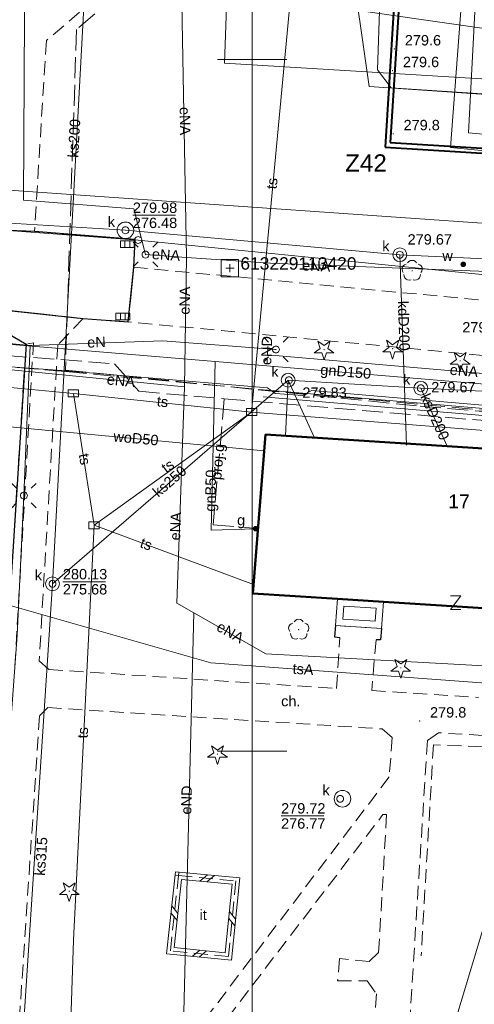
# Model space of a CAD drawing. Extents: x 0 to 6569664, y 0 to 5584502.
# Tile 24 of 64: x 6568383 to 6568416, y 5584032 to 5584103. Entities that reach past the tile are written whole.
import ezdxf
from ezdxf.enums import TextEntityAlignment as Align

# ---------------------------------------------------------------- set-up
doc = ezdxf.new("R2010")
doc.units = 0
doc.header["$PDSIZE"] = 0.75
for name, pattern in [('GAK', [3.5, 2, -0.7, 0.1, -0.7]), ('PRZER2-1', [1.5, 1, -0.5]), ('PRZER3-1', [2, 1.5, -0.5])]:
    doc.linetypes.add(name, pattern=pattern)
doc.layers.get('0').update_dxf_attribs({"linetype": 'CONTINUOUS'})
doc.layers.get('Defpoints').update_dxf_attribs({"linetype": 'CONTINUOUS'})
for name, color, linetype, lineweight in [('alarm', 51, 'CONTINUOUS', 50), ('EGBT', 7, 'CONTINUOUS', 18), ('EGBU', 7, 'CONTINUOUS', 50), ('EGDE', 7, 'CONTINUOUS', 18), ('EGPG', 7, 'CONTINUOUS', 18), ('GEPADR_O', 7, 'CONTINUOUS', 18), ('GEPPHC', 7, 'CONTINUOUS', 18), ('GUPPRZ_O', 7, 'CONTINUOUS', 18), ('OSSP', 7, 'CONTINUOUS', 18), ('OSSP_O', 7, 'CONTINUOUS', 18), ('OTDN', 7, 'CONTINUOUS', 18), ('OTKC', 7, 'CONTINUOUS', 18), ('OTKC_O', 7, 'CONTINUOUS', 18), ('OTKJ', 7, 'CONTINUOUS', 18), ('OTKK', 7, 'CONTINUOUS', 25), ('OTRN', 7, 'CONTINUOUS', 13), ('OTRN_O', 7, 'CONTINUOUS', 13), ('OTWM', 7, 'CONTINUOUS', 18), ('OTZI', 7, 'CONTINUOUS', 18), ('OTZI_O', 7, 'CONTINUOUS', 18), ('ramka sekcji', 7, 'CONTINUOUS', 18), ('siec', 7, 'GAK', 70), ('SUEO', 7, 'CONTINUOUS', 18), ('SUPK', 7, 'CONTINUOUS', 18), ('SUPW', 7, 'CONTINUOUS', 18), ('SUPW_O', 7, 'CONTINUOUS', 18)]:
    doc.layers.add(name, color=color, linetype=linetype, lineweight=lineweight)
for name, color, linetype, lineweight, true_color in [('OTZG', 7, 'CONTINUOUS', 18, 0x008000), ('OTZL', 7, 'CONTINUOUS', 18, 0x008000), ('SUCP', 7, 'CONTINUOUS', 18, 0xd200d2), ('SUEP', 1, 'CONTINUOUS', 18, 0xff0000), ('SUEP_O', 1, 'CONTINUOUS', 18, 0xff0000), ('SUGP', 7, 'CONTINUOUS', 18, 0xbfbf00), ('SUGP_O', 7, 'CONTINUOUS', 18, 0xbfbf00), ('SUGW', 7, 'CONTINUOUS', 18, 0xbfbf00), ('SUGW_O', 7, 'CONTINUOUS', 18, 0xbfbf00), ('SUKK', 7, 'CONTINUOUS', 18, 0x803300), ('SUKP', 7, 'CONTINUOUS', 18, 0x803300), ('SUKP_O', 7, 'CONTINUOUS', 18, 0x803300), ('SUTP', 7, 'CONTINUOUS', 18, 0xff9100), ('SUTP_O', 7, 'CONTINUOUS', 18, 0xff9100), ('SUWP', 5, 'CONTINUOUS', 18, 0x0000ff), ('SUWP_O', 5, 'CONTINUOUS', 18, 0x0000ff), ('SUWW', 5, 'CONTINUOUS', 18, 0x0000ff), ('SUWW_O', 5, 'CONTINUOUS', 18, 0x0000ff)]:
    doc.layers.add(name, color=color, linetype=linetype, lineweight=lineweight, true_color=true_color)
doc.styles.add('Arial', font='arial.ttf')
doc.styles.add('GEO-INFO', font='arial.ttf')
doc.dimstyles.get("Standard").update_dxf_attribs({"dimtxt": 0.18, "dimasz": 0.18, "dimexe": 0.18, "dimexo": 0.0625, "dimgap": 0.09, "dimtad": 0, "dimtih": 1, "dimtoh": 1, "dimdec": 4, "dimzin": 0, "dimdsep": 46, "dimtxsty": 'Standard', "dimcen": 0.09, "dimadec": 0, "dimazin": 0, "dimtfac": 1, "dimtdec": 4, "dimtofl": 0, "dimtmove": 0, "dimatfit": 3, "dimfxl": 0, "dimtolj": 1, "dimtzin": 0, "dimarcsym": 0})

# ---------------------------------------------------------------- blocks, each defined once
blk = doc.blocks.new('D_GSPRDL1')
blk.add_hatch(color=0).paths.add_polyline_path([(0, -0.045), (0.013906, -0.042798), (0.02645, -0.036406), (0.036406, -0.02645), (0.042798, -0.013906), (0.045, 0), (0.042798, 0.013906), (0.036406, 0.02645), (0.02645, 0.036406), (0.013906, 0.042798), (0, 0.045), (-0.013906, 0.042798), (-0.02645, 0.036406), (-0.036406, 0.02645), (-0.042798, 0.013906), (-0.045, 0), (-0.042798, -0.013906), (-0.036406, -0.02645), (-0.02645, -0.036406), (-0.013906, -0.042798)])
at = {"color": 0}
for points in [[(-0.324277, 0.563333), (-0.240553, 0.662679), (-0.127956, 0.727494), (0, 0.75), (0.127956, 0.727494), (0.240553, 0.662679), (0.324277, 0.563333)], [(-0.635969, -0.134326), (-0.70458, -0.024001), (-0.731429, 0.103115), (-0.713292, 0.231763), (-0.652348, 0.346501), (-0.55591, 0.433559), (-0.435555, 0.482485)], [(0.435555, 0.482485), (0.55591, 0.433559), (0.652348, 0.346501), (0.713292, 0.231763), (0.731429, 0.103115), (0.70458, -0.024001), (0.635969, -0.134326)], [(-0.068773, -0.646351), (-0.194901, -0.677512), (-0.324092, -0.663766), (-0.440839, -0.606763), (-0.531129, -0.513345), (-0.584125, -0.394725), (-0.593465, -0.265141)], [(0.593465, -0.265141), (0.584125, -0.394725), (0.531129, -0.513345), (0.440839, -0.606763), (0.324092, -0.663766), (0.194901, -0.677512), (0.068773, -0.646351)]]:
    blk.add_lwpolyline(points, dxfattribs=at)
blk = doc.blocks.new('D_GSPRDI1')
blk.add_hatch(color=0).paths.add_polyline_path([(0, -0.045), (0.013906, -0.042798), (0.02645, -0.036406), (0.036406, -0.02645), (0.042798, -0.013906), (0.045, 0), (0.042798, 0.013906), (0.036406, 0.02645), (0.02645, 0.036406), (0.013906, 0.042798), (0, 0.045), (-0.013906, 0.042798), (-0.02645, 0.036406), (-0.036406, 0.02645), (-0.042798, 0.013906), (-0.045, 0), (-0.042798, -0.013906), (-0.036406, -0.02645), (-0.02645, -0.036406), (-0.013906, -0.042798)])
at = {"color": 0}
blk.add_lwpolyline([(0.272471, 0.088531), (0.713338, -0.231778), (0.168396, -0.231778), (0, -0.750048), (-0.168396, -0.231778), (-0.713338, -0.231778), (-0.272471, 0.088531), (-0.440867, 0.606801), (0, 0.286493), (0.440867, 0.606801)], close=True, dxfattribs=at)
blk = doc.blocks.new('D_GSPWPN1')
blk.add_hatch(color=0).paths.add_polyline_path([(-0.045, 0), (-0.043467, -0.011647), (-0.038971, -0.0225), (-0.03182, -0.03182), (-0.0225, -0.038971), (-0.011647, -0.043467), (0, -0.045), (0.011647, -0.043467), (0.0225, -0.038971), (0.03182, -0.03182), (0.038971, -0.0225), (0.043467, -0.011647), (0.045, 0), (0.043467, 0.011647), (0.038971, 0.0225), (0.03182, 0.03182), (0.0225, 0.038971), (0.011647, 0.043467), (0, 0.045), (-0.011647, 0.043467), (-0.0225, 0.038971), (-0.03182, 0.03182), (-0.038971, 0.0225), (-0.043467, 0.011647)])
blk = doc.blocks.new('D_GUPIKP1_3')
at = {"color": 0}
blk.add_lwpolyline([(0.375, -0.25), (-0.375, -0.25), (-0.375, 0.25), (0.375, 0.25)], close=True, dxfattribs=at)
blk = doc.blocks.new('D_GUPWZA1')
blk.add_hatch(color=0).paths.add_polyline_path([(-0.2, 0), (-0.193185, -0.051764), (-0.173205, -0.1), (-0.141421, -0.141421), (-0.1, -0.173205), (-0.051764, -0.193185), (0, -0.2), (0.051764, -0.193185), (0.1, -0.173205), (0.141421, -0.141421), (0.173205, -0.1), (0.193185, -0.051764), (0.2, 0), (0.193185, 0.051764), (0.173205, 0.1), (0.141421, 0.141421), (0.1, 0.173205), (0.051764, 0.193185), (0, 0.2), (-0.051764, 0.193185), (-0.1, 0.173205), (-0.141421, 0.141421), (-0.173205, 0.1), (-0.193185, 0.051764)])
blk = doc.blocks.new('D_GUPIWZ1_1')
at = {"color": 0}
blk.add_lwpolyline([(0, 0.25), (0.064705, 0.241481), (0.125, 0.216506), (0.176777, 0.176777), (0.216506, 0.125), (0.241481, 0.064705), (0.25, 0), (0.241481, -0.064705), (0.216506, -0.125), (0.176777, -0.176777), (0.125, -0.216506), (0.064705, -0.241481), (0, -0.25), (-0.064705, -0.241481), (-0.125, -0.216506), (-0.176777, -0.176777), (-0.216506, -0.125), (-0.241481, -0.064705), (-0.25, 0), (-0.241481, 0.064705), (-0.216506, 0.125), (-0.176777, 0.176777), (-0.125, 0.216506), (-0.064705, 0.241481)], close=True, dxfattribs=at)
blk = doc.blocks.new('D_GUPKKS1')
at = {"color": 0}
blk.add_lwpolyline([(0.5, -0.25), (-0.5, -0.25), (-0.5, 0.25), (0.5, 0.25)], close=True, dxfattribs=at)
for points in [[(-0.175, -0.25), (-0.175, 0.25)], [(0.175, -0.25), (0.175, 0.25)]]:
    blk.add_lwpolyline(points, dxfattribs=at)
blk = doc.blocks.new('D_GUPGZA1')
blk.add_hatch(color=0).paths.add_polyline_path([(-0.2, 0), (-0.193185, -0.051764), (-0.173205, -0.1), (-0.141421, -0.141421), (-0.1, -0.173205), (-0.051764, -0.193185), (0, -0.2), (0.051764, -0.193185), (0.1, -0.173205), (0.141421, -0.141421), (0.173205, -0.1), (0.193185, -0.051764), (0.2, 0), (0.193185, 0.051764), (0.173205, 0.1), (0.141421, 0.141421), (0.1, 0.173205), (0.051764, 0.193185), (0, 0.2), (-0.051764, 0.193185), (-0.1, 0.173205), (-0.141421, 0.141421), (-0.173205, 0.1), (-0.193185, 0.051764)])
blk = doc.blocks.new('D_GEPPHC1')
at = {"color": 0}
blk.add_lwpolyline([(-0.375, 0.5), (0.375, 0.5), (-0.375, -0.5), (0.375, -0.5)], dxfattribs=at)
blk = doc.blocks.new('D_GSPSSP1')
at = {"color": 0}
blk.add_lwpolyline([(0.625, 0.625), (0.625, -0.625), (-0.625, -0.625), (-0.625, 0.625)], close=True, dxfattribs=at)
for points in [[(0.3, 0), (-0.3, 0)], [(0, 0.3), (0, -0.3)]]:
    blk.add_lwpolyline(points, dxfattribs=at)
blk = doc.blocks.new('D_GEPPGD1_1')
at = {"color": 0}
blk.add_lwpolyline([(0, 0.25), (0.077254, 0.237764), (0.146946, 0.202254), (0.202254, 0.146946), (0.237764, 0.077254), (0.25, 0), (0.237764, -0.077254), (0.202254, -0.146946), (0.146946, -0.202254), (0.077254, -0.237764), (0, -0.25), (-0.077254, -0.237764), (-0.146946, -0.202254), (-0.202254, -0.146946), (-0.237764, -0.077254), (-0.25, 0), (-0.237764, 0.077254), (-0.202254, 0.146946), (-0.146946, 0.202254), (-0.077254, 0.237764)], close=True, dxfattribs=at)
blk = doc.blocks.new('D_ODTN_1')
at = {"color": 0}
for points in [[(-0.5, -0.25), (0, 0.25)], [(0, -0.25), (0.5, 0.25)]]:
    blk.add_lwpolyline(points, dxfattribs=at)
blk = doc.blocks.new('D_GSLDSO2')
at = {"color": 0}
blk.add_lwpolyline([(0, 0.25), (0, -0.25)], dxfattribs=at)
blk = doc.blocks.new('D_GUPELA2')
blk.add_hatch(color=0).paths.add_polyline_path([(-0.001087, 0.044987), (0.011881, 0.043403), (0.021281, 0.03965), (0.030065, 0.033482), (0.038133, 0.023893), (0.043117, 0.012881), (0.044986, 0.001113), (0.044323, -0.007777), (0.040557, -0.019497), (0.033417, -0.030138), (0.024849, -0.037517), (0.013788, -0.042836), (0.002013, -0.044955), (-0.00982, -0.043916), (-0.020466, -0.040077), (-0.029541, -0.033946), (-0.036867, -0.025804), (-0.04187, -0.01649), (-0.04461, -0.005909), (-0.044532, 0.006476), (-0.041285, 0.017903), (-0.034764, 0.028574), (-0.024479, 0.03776), (-0.013449, 0.042943)])
at = {"color": 0}
for points in [[(-0.883883, 0.883883), (-0.53033, 0.53033)], [(0.883883, 0.883883), (0.53033, 0.53033)], [(-0.883883, -0.883883), (-0.53033, -0.53033)], [(0.883883, -0.883883), (0.53033, -0.53033)]]:
    blk.add_lwpolyline(points, dxfattribs=at)
blk = doc.blocks.new('D_GUPELA1')
at = {"color": 0}
blk.add_lwpolyline([(0, 0.25), (0.064705, 0.241481), (0.125, 0.216506), (0.176777, 0.176777), (0.216506, 0.125), (0.241481, 0.064705), (0.25, 0), (0.241481, -0.064705), (0.216506, -0.125), (0.176777, -0.176777), (0.125, -0.216506), (0.064705, -0.241481), (0, -0.25), (-0.064705, -0.241481), (-0.125, -0.216506), (-0.176777, -0.176777), (-0.216506, -0.125), (-0.241481, -0.064705), (-0.25, 0), (-0.241481, 0.064705), (-0.216506, 0.125), (-0.176777, 0.176777), (-0.125, 0.216506), (-0.064705, 0.241481)], close=True, dxfattribs=at)
blk = doc.blocks.new('*D45')
at = {"layer": 'Defpoints', "color": 0}
for p in [(6568647.5, 5584150), (6568650, 5584150), (0, 0)]:
    blk.add_point(p, dxfattribs=at)
at = {"layer": 'ramka sekcji', "color": 0, "lineweight": -2}
blk.add_line((6568649.938, 5584150), (6568647.5, 5584150), dxfattribs=at)
at = {"layer": 'ramka sekcji', "color": 0, "insert": (6568644.106, 5584150), "char_height": 0.75, "attachment_point": 5, "style": 'GEO-INFO'}
blk.add_mtext('\\A1;5584150.0000', dxfattribs=at)
blk = doc.blocks.new('*D46')
at = {"layer": 'Defpoints', "color": 0}
for p in [(6568650, 5584152.5), (6568650, 5584150), (0, 0)]:
    blk.add_point(p, dxfattribs=at)
at = {"layer": 'ramka sekcji', "color": 0, "lineweight": -2}
blk.add_line((6568650, 5584150.062), (6568650, 5584152.5), dxfattribs=at)
at = {"layer": 'ramka sekcji', "color": 0, "insert": (6568650, 5584155.896), "char_height": 0.75, "attachment_point": 5, "rotation": 90, "style": 'GEO-INFO'}
blk.add_mtext('\\A1;6568650.0000', dxfattribs=at)

msp = doc.modelspace()

# ---------------------------------------------------------------- linework, layer by layer
at = {"layer": 'EGBT', "linetype": 'Continuous', "lineweight": 18, "elevation": 10.18}
for points in [[(6568406.17, 5584061.02), (6568406.02, 5584059.09), (6568409.35, 5584058.87), (6568409.5, 5584060.81)], [(6568406.63031, 5584060.48998), (6568406.55769, 5584059.55557), (6568408.8896, 5584059.40151), (6568408.96239, 5584060.34291)]]:
    msp.add_lwpolyline(points, close=True, dxfattribs=at)
at = {"layer": 'EGBU', "linetype": 'Continuous', "lineweight": 50, "elevation": 10.18}
msp.add_lwpolyline([(6568426.37, 5584069.51), (6568441.95, 5584068.5), (6568441.31, 5584057.09), (6568435.23, 5584057.49), (6568431.9, 5584057.7), (6568425.82, 5584058.1), (6568425.92, 5584059.77), (6568416.34, 5584060.38), (6568409.5, 5584060.81), (6568406.17, 5584061.02), (6568400.06, 5584061.41), (6568400.97, 5584072.89), (6568426.44, 5584071.26)], close=True, dxfattribs=at)
at = {"layer": 'EGDE', "linetype": 'Continuous', "elevation": 10.22}
for points in [[(6568648.59375, 5584104.42383), (6568646.521, 5584059.38927), (6568644.22449, 5584009.45582), (6568609.00522, 5584036.3441), (6568583.6998, 5584038.16817), (6568558.47556, 5584075.58605), (6568538.06756, 5584076.86319), (6568491.15577, 5584079.0589), (6568441.65482, 5584081.9513), (6568391.77674, 5584086.94902), (6568374.92948, 5584088.19204), (6568375.19, 5584092.43), (6568377.65, 5584132.3), (6568371.2, 5584132.71), (6568369.87809, 5584134.81056), (6568369.45834, 5584137.11533), (6568375.25714, 5584238.8479), (6568377.54509, 5584242.89769), (6568381.25599, 5584245.17568), (6568384.82038, 5584245.63164)], [(6568594.31055, 5583939.47691), (6568591.06023, 5583939.65534), (6568585.12694, 5583937.54872), (6568482.90911, 5583944.55214), (6568370.44353, 5583952.88368), (6568294.32233, 5583957.98331), (6568295.92847, 5583986.21622), (6568307.93382, 5584034.73468), (6568319.9193, 5584083.24287), (6568320.72616, 5584086.59352), (6568329.45932, 5584084.84591), (6568374.48985, 5584081.95589), (6568374.92948, 5584088.19204), (6568391.77674, 5584086.94902), (6568441.65482, 5584081.9513), (6568491.15577, 5584079.0589), (6568538.06756, 5584076.86319), (6568558.47556, 5584075.58605), (6568583.6998, 5584038.16817), (6568609.00522, 5584036.3441), (6568644.22449, 5584009.45582)]]:
    msp.add_lwpolyline(points, dxfattribs=at)
at = {"layer": 'GUPPRZ_O', "linetype": 'Continuous', "lineweight": 13, "elevation": 10.8, "flags": 128}
for points in [[(6568391.38588, 5584088.73603), (6568394.46588, 5584088.73603)], [(6568386.33, 5584062.25554), (6568389.41, 5584062.25554)], [(6568402.09319, 5584045.33018), (6568405.17319, 5584045.33018)]]:
    msp.add_lwpolyline(points, dxfattribs=at)
at = {"layer": 'OTDN', "linetype": 'Continuous', "lineweight": 18, "elevation": 10.18}
for points in [[(6568394.45763, 5584041.292), (6568399.10351, 5584040.8554), (6568398.51415, 5584034.89628), (6568393.82469, 5584035.36634)], [(6568394.90237, 5584040.748), (6568398.55649, 5584040.4046), (6568398.06585, 5584035.44372), (6568394.37531, 5584035.81366)]]:
    msp.add_lwpolyline(points, close=True, dxfattribs=at)
at = {"layer": 'OTKC', "linetype": 'PRZER2-1', "lineweight": 18, "elevation": 10.18}
for points in [[(6568406.96, 5584119.93), (6568385.14, 5584101.36), (6568384.28, 5584087.56), (6568381.72, 5584087.67)], [(6568416.67, 5584078.61), (6568391.05, 5584081.04), (6568391.46, 5584084.99), (6568455.29, 5584078.92)], [(6568382.87, 5584056.18), (6568384.2, 5584079.52), (6568383.67, 5584079.42), (6568380.27, 5584081.43)], [(6568382.18, 5584081.89), (6568387.8, 5584081.27), (6568385.96, 5584079.34), (6568384.62, 5584056.55), (6568385.32, 5584055.91), (6568406.09, 5584054.54), (6568406.34, 5584058.23), (6568405.95, 5584058.27), (6568406.02, 5584059.09), (6568409.35, 5584058.87), (6568409.28, 5584058.05), (6568408.95, 5584058.05), (6568408.65, 5584054.39), (6568416.36, 5584053.89)], [(6568434.64, 5584050.06), (6568413.46, 5584051.34), (6568412.67, 5584050.77), (6568411.34, 5584029.82)]]:
    msp.add_lwpolyline(points, dxfattribs=at)
for points in [[(6568387.73, 5584021.25), (6568382.59, 5584021.62), (6568384.65, 5584052.57), (6568385.24, 5584053.16), (6568409.4, 5584051.62), (6568410.12, 5584051.01), (6568409.91, 5584048.16), (6568395.84, 5584029.63)], [(6568409.45, 5584045.43), (6568409.72, 5584045.44), (6568409.14, 5584035.45), (6568408.45, 5584034.8), (6568406.31, 5584035.04), (6568406.18, 5584033.41), (6568408.31, 5584033.41), (6568408.99, 5584032.48), (6568408.26, 5584021.58), (6568406.17, 5584019.92), (6568397.43, 5584020.57), (6568398.22, 5584030.72)]]:
    msp.add_lwpolyline(points, close=True, dxfattribs=at)
at = {"layer": 'OTKJ', "linetype": 'PRZER3-1', "lineweight": 18, "elevation": 10.18}
for points in [[(6568381.72, 5584087.67), (6568384.28, 5584087.56), (6568391.55, 5584086.98), (6568391.46, 5584084.99), (6568391.05, 5584081.04), (6568387.8, 5584081.27), (6568382.18, 5584081.89)], [(6568380.27, 5584081.43), (6568383.67, 5584079.42), (6568382.19, 5584056.2)]]:
    msp.add_lwpolyline(points, dxfattribs=at)
at = {"layer": 'OTKK', "linetype": 'Continuous', "lineweight": 25, "elevation": 10.18}
for points in [[(6568391.55, 5584086.98), (6568384.28, 5584087.56), (6568381.72, 5584087.67), (6568377.68, 5584087.98)], [(6568380.27, 5584081.43), (6568383.67, 5584079.42), (6568382.19, 5584056.2)], [(6568406.02, 5584059.09), (6568405.95, 5584058.27), (6568406.34, 5584058.23)], [(6568409.35, 5584058.87), (6568409.28, 5584058.05), (6568408.95, 5584058.05)]]:
    msp.add_lwpolyline(points, dxfattribs=at)
msp.add_lwpolyline([(6568374.47, 5584019.74), (6568378.42, 5584079.19, -0.26225223), (6568380.27, 5584081.43), (6568382.18, 5584081.89), (6568387.8, 5584081.27), (6568391.05, 5584081.04), (6568391.46, 5584084.99), (6568391.55, 5584086.98)], format="xyb", dxfattribs=at)
at = {"layer": 'OTWM', "linetype": 'Continuous', "lineweight": 18, "elevation": 10.06}
for points in [[(6568442.49117, 5584072.5791), (6568400.83117, 5584076.1191)], [(6568442.44883, 5584072.0809), (6568400.78883, 5584075.6209)]]:
    msp.add_lwpolyline(points, dxfattribs=at)
at = {"layer": 'OTZI', "linetype": 'PRZER2-1', "lineweight": 18, "elevation": 10.1}
msp.add_lwpolyline([(6568457.72, 5584054.8), (6568434.6, 5584049.56), (6568413.1, 5584050.47), (6568412.21, 5584035.21)], dxfattribs=at)
msp.add_lwpolyline([(6568394.68, 5584041.02), (6568398.83, 5584040.63), (6568398.29, 5584035.17), (6568394.1, 5584035.59)], close=True, dxfattribs=at)
at = {"layer": 'ramka sekcji'}
for p, q in [((6568400, 5584250), (6568400, 5584000)), ((6568400, 5584000), (6568400, 5584250)), ((6568400, 5584100), (6568400, 5584102.5)), ((6568400, 5584100), (6568397.5, 5584100)), ((6568400, 5584100), (6568400, 5584097.5)), ((6568400, 5584100), (6568402.5, 5584100)), ((6568400, 5584050), (6568400, 5584052.5)), ((6568400, 5584050), (6568397.5, 5584050)), ((6568400, 5584050), (6568400, 5584047.5)), ((6568400, 5584050), (6568402.5, 5584050))]:
    msp.add_line(p, q, dxfattribs=at)
at = {"layer": 'siec', "linetype": 'ByBlock', "lineweight": 40}
for p, q in [((6568411.62505, 5584125.78666), (6568409.60787, 5584093.67013)), ((6568411.96032, 5584125.61597), (6568409.97475, 5584094.00256)), ((6568409.60787, 5584093.67013), (6568442.67838, 5584091.59303)), ((6568409.97475, 5584094.00256), (6568443.04526, 5584091.92546))]:
    msp.add_line(p, q, dxfattribs=at)
at = {"layer": 'SUCP', "linetype": 'Continuous', "lineweight": 18, "elevation": 10.14}
for points in [[(6568447.17324, 5584090.56356), (6568441.86182, 5584091.01994), (6568442.0866, 5584093.71998), (6568441.09934, 5584093.81103), (6568440.79763, 5584091.05811), (6568414.33379, 5584093.63122), (6568415.55042, 5584109.91921)], [(6568447.2502, 5584091.70006), (6568442.83203, 5584092.25136), (6568443.03201, 5584094.8473), (6568440.25285, 5584095.0708), (6568439.94926, 5584092.44764), (6568415.6255, 5584094.69152), (6568416.4479, 5584110.34097)]]:
    msp.add_lwpolyline(points, dxfattribs=at)
at = {"layer": 'SUEP', "linetype": 'Continuous', "lineweight": 18, "elevation": 10.14}
for points in [[(6568405.39831, 5584193.23957), (6568405.01695, 5584189.70356), (6568403.98587, 5584188.30816), (6568399.60677, 5584124.84169), (6568401.34851, 5584123.80418), (6568409.53234, 5584122.38466), (6568409.82381, 5584121.95026), (6568409.05136, 5584099.25455), (6568410.04829, 5584097.9463), (6568439.79258, 5584095.9994), (6568445.94158, 5584095.72461), (6568444.01192, 5584047.82702)], [(6568400.12745, 5584159.85225), (6568398.01241, 5584099.73035), (6568466.01071, 5584095.59619), (6568465.51432, 5584078.24845), (6568463.88823, 5584056.21578), (6568488.56528, 5584053.48354), (6568512.37059, 5584049.32995), (6568530.71554, 5584048.27624), (6568530.87, 5584050.35)], [(6568360.74305, 5584137.31793), (6568384.68684, 5584134.99138), (6568383.61336, 5584111.98577), (6568383.47909, 5584089.82233), (6568391.46775, 5584089.19521), (6568392.30005, 5584085.89868)], [(6568401.39526, 5584135.72737), (6568405.69317, 5584117.39992), (6568408.44491, 5584098.04464), (6568438.30347, 5584095.99921), (6568465.75337, 5584094.61279), (6568464.21021, 5584074.68136), (6568462.02654, 5584050.56545)], [(6568394.88921, 5584105.39055), (6568416.59103, 5584102.26993), (6568449.03084, 5584099.36769), (6568463.46395, 5584098.43359), (6568462.77696, 5584078.80322)], [(6568395.2615, 5584085.6964), (6568394.88921, 5584105.39055)], [(6568458.09827, 5584047.11792), (6568457.35, 5584047.26), (6568459.16, 5584071.55), (6568438.5, 5584072.96), (6568419.47, 5584074.77), (6568404.28, 5584076.08), (6568403.66, 5584075.72), (6568401.66, 5584075.85), (6568401.11, 5584076.26), (6568386.25, 5584077.53), (6568371.06, 5584078.6), (6568349.99, 5584080.04), (6568345.21, 5584081.39), (6568343.58, 5584081.04), (6568324.49, 5584082.63), (6568306.2, 5584086.38), (6568288.07, 5584090.39), (6568280.16, 5584092.07), (6568278.51, 5584092.88), (6568265.72845, 5584094.84031)], [(6568289.11, 5584091.53), (6568305.94, 5584088.05), (6568321.82, 5584084.8), (6568325.36, 5584083.57), (6568338.95, 5584081.37), (6568352.38, 5584082.08), (6568368.21, 5584080.83), (6568373.59, 5584080.31), (6568383.96, 5584079.32)], [(6568392.30005, 5584085.89868), (6568395.2615, 5584085.6964)], [(6568395.11361, 5584076.35119), (6568395.2615, 5584085.6964)], [(6568395.2615, 5584085.6964), (6568401.32893, 5584085.28197), (6568418.26638, 5584084.63416), (6568428.15815, 5584083.16749), (6568429.96387, 5584085.06091), (6568434.18476, 5584083.46517)], [(6568373.5, 5583954.14), (6568377.24, 5583963.51), (6568377.84, 5583983.21), (6568378.63, 5583990.16), (6568380.23, 5584009.47), (6568379.89, 5584012.7), (6568380.83, 5584028.01), (6568381.62, 5584039.2), (6568383.04, 5584058.39), (6568383.52, 5584068.48), (6568383.96, 5584079.32)], [(6568383.96, 5584079.32), (6568393.56, 5584079.66), (6568401.72, 5584079.04)], [(6568401.1143, 5584078.65869), (6568401.13874, 5584079.25819)], [(6568401.1143, 5584078.65869), (6568429.47853, 5584076.18538)], [(6568371.39475, 5584078.45574), (6568378.42131, 5584077.98624), (6568395.11361, 5584076.35119)], [(6568395.11361, 5584076.35119), (6568394.5653, 5584060.70291), (6568395.78525, 5584060.01062)], [(6568395.78525, 5584060.01062), (6568394.9184, 5584025.40371), (6568403.43978, 5584024.36028), (6568411.69711, 5584022.65069)], [(6568395.78525, 5584060.01062), (6568400.9928, 5584057.05544), (6568422.4466, 5584055.87378), (6568422.63, 5584059.64)], [(6568413.67681, 5584027.20431), (6568418.08015, 5584041.84343), (6568445.26157, 5584040.49156), (6568445.53875, 5584052.03702), (6568457.5594, 5584052.48944)]]:
    msp.add_lwpolyline(points, dxfattribs=at)
at = {"layer": 'SUEP', "linetype": 'PRZER3-1', "lineweight": 18, "elevation": 10.14}
for points in [[(6568393.16457, 5584107.22146), (6568387.31217, 5584102.15403), (6568386.51919, 5584077.55569), (6568412.12821, 5584074.93652), (6568421.89068, 5584074.13287), (6568435.89016, 5584073.09058), (6568460.33468, 5584071.2545), (6568459.59204, 5584050.71254)], [(6568459.83529, 5584050.67966), (6568460.62843, 5584071.35681), (6568421.89546, 5584074.17693), (6568386.52744, 5584077.44073), (6568366.48235, 5584079.2058), (6568353.75069, 5584080.06318), (6568328.39369, 5584082.01967), (6568323.01448, 5584083.12127), (6568308.48195, 5584085.80969), (6568300.43483, 5584088.01289), (6568293.21194, 5584089.56037), (6568275.36079, 5584093.02254), (6568265.88044, 5584095.88281)]]:
    msp.add_lwpolyline(points, dxfattribs=at)
at = {"layer": 'SUGP', "linetype": 'Continuous', "lineweight": 18, "elevation": 10.14}
for points in [[(6568337.40552, 5584083.1726), (6568397.33641, 5584078.16365), (6568428.23794, 5584075.58074), (6568444.40552, 5584074.23001)], [(6568397.33641, 5584078.16365), (6568397.03453, 5584065.97187), (6568400.25, 5584066.09)]]:
    msp.add_lwpolyline(points, dxfattribs=at)
at = {"layer": 'SUGP', "linetype": 'PRZER3-1', "lineweight": 18, "elevation": 10.14}
for points in [[(6568337.23585, 5584080.73312), (6568347.14641, 5584079.99837), (6568348.30447, 5584081.20102), (6568390.05811, 5584078.00777), (6568391.81373, 5584076.01664), (6568397.98961, 5584075.47113), (6568418.79953, 5584073.73177), (6568421.00686, 5584075.16705), (6568428.31453, 5584074.57612), (6568435.62221, 5584073.98518), (6568435.62221, 5584071.68618), (6568444.05693, 5584071.02425), (6568443.88641, 5584066.51975)], [(6568397.98961, 5584075.47113), (6568397.18366, 5584066.3635), (6568400.43224, 5584066.10599)]]:
    msp.add_lwpolyline(points, dxfattribs=at)
at = {"layer": 'SUKP', "linetype": 'Continuous', "lineweight": 18, "elevation": 10.14}
for points in [[(6568388.43, 5584114.48), (6568385.58, 5584062.1)], [(6568452.04752, 5584057.70715), (6568454.49146, 5584083.14819), (6568435.16598, 5584084.71577), (6568410.6729, 5584085.8863), (6568390.84873, 5584087.65093), (6568375.72584, 5584088.56609)], [(6568411.15788, 5584072.12973), (6568410.6729, 5584085.8863)], [(6568430.70547, 5584075.20071), (6568423.53537, 5584075.68134), (6568412.18741, 5584076.23512), (6568402.59935, 5584076.81524), (6568385.58, 5584062.1)], [(6568402.41664, 5584072.79742), (6568402.59935, 5584076.81524)], [(6568404.50093, 5584072.66403), (6568402.59935, 5584076.81524)], [(6568414.08198, 5584072.05087), (6568412.18741, 5584076.23512)], [(6568385.58, 5584062.1), (6568382.69715, 5584017.96737)]]:
    msp.add_lwpolyline(points, dxfattribs=at)
at = {"layer": 'SUPK', "linetype": 'Continuous', "lineweight": 18, "elevation": 10.14}
for points in [[(6568390.84873, 5584087.05093, -1), (6568390.84873, 5584088.25093, -1)], [(6568410.6729, 5584085.3863, -1), (6568410.6729, 5584086.3863, -1)], [(6568402.59935, 5584076.31524, -1), (6568402.59935, 5584077.31524, -1)], [(6568412.18741, 5584075.73512, -1), (6568412.18741, 5584076.73512, -1)], [(6568385.58, 5584061.6, -1), (6568385.58, 5584062.6, -1)], [(6568406.52925, 5584045.97619, -1), (6568406.52925, 5584047.17619, -1)]]:
    msp.add_lwpolyline(points, format="xyb", close=True, dxfattribs=at)
at = {"layer": 'SUTP', "linetype": 'Continuous', "lineweight": 18, "elevation": 10.14}
for points in [[(6568403.06601, 5584107.54707), (6568399.96163, 5584074.51551)], [(6568368.87664, 5584077.59623), (6568387.08925, 5584075.86776)], [(6568388.58224, 5584066.33626), (6568387.08925, 5584075.86776)], [(6568387.08925, 5584075.86776), (6568399.96163, 5584074.51551)], [(6568388.58224, 5584066.33626), (6568399.96163, 5584074.51551)], [(6568399.96163, 5584074.51551), (6568432.9907, 5584071.90489)], [(6568401.12813, 5584023.90861), (6568386.1722, 5584008.69272), (6568387.10878, 5584036.34494), (6568388.58224, 5584066.33626)], [(6568400.11187, 5584062.0644), (6568388.58224, 5584066.33626)], [(6568377.93958, 5584061.82878), (6568397.02103, 5584056.39422), (6568424.7, 5584054.34)]]:
    msp.add_lwpolyline(points, dxfattribs=at)
at = {"layer": 'SUWP', "linetype": 'Continuous', "lineweight": 18, "elevation": 10.14}
for points in [[(6568419.73601, 5584087.93935), (6568375.49, 5584091.04), (6568372.24015, 5584091.26574), (6568371.50499, 5584074.32878), (6568369.11009, 5584014.49059), (6568369.04881, 5584013.86124), (6568365.71, 5583953.81), (6568365.63169, 5583953.54639)], [(6568371.50499, 5584074.32878), (6568372.02, 5584074.43), (6568400.87753, 5584071.72349)]]:
    msp.add_lwpolyline(points, dxfattribs=at)

# ---------------------------------------------------------------- block references
at = {"layer": 'EGPG', "linetype": 'Continuous', "lineweight": 18}
msp.add_blockref('D_GEPPGD1_1', (6568391.77674, 5584086.94902, 10.24), dxfattribs=at)
at = {"layer": 'GEPPHC', "linetype": 'Continuous', "lineweight": 18}
msp.add_blockref('D_GEPPHC1', (6568414.70355, 5584060.74119, 10.24), dxfattribs=at)
at = {"layer": 'OSSP', "linetype": 'Continuous', "lineweight": 18}
msp.add_blockref('D_GSPSSP1', (6568398.401, 5584084.914, 10.36), dxfattribs=at)
at = {"layer": 'OTDN', "linetype": 'Continuous', "lineweight": 18}
for name, p, rotation in [('D_GSLDSO2', (6568394.68, 5584041.02, 10.18), 83.90312557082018), ('D_GSLDSO2', (6568394.68, 5584041.02, 10.18), 354.6313446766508), ('D_ODTN_1', (6568396.755, 5584040.825, 10.18), 354.6313446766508), ('D_ODTN_1', (6568396.755, 5584040.825, 10.18), 354.6313446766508), ('D_ODTN_1', (6568394.39, 5584038.305, 10.18), 83.90312557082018), ('D_ODTN_1', (6568394.39, 5584038.305, 10.18), 83.90312557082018), ('D_ODTN_1', (6568398.56, 5584037.9, 10.18), 264.3517526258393), ('D_ODTN_1', (6568398.56, 5584037.9, 10.18), 264.3517526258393), ('D_ODTN_1', (6568396.195, 5584035.38, 10.18), 174.2758681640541), ('D_ODTN_1', (6568396.195, 5584035.38, 10.18), 174.2758681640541)]:
    msp.add_blockref(name, p, dxfattribs=dict(at, rotation=rotation))
at = {"layer": 'OTRN', "linetype": 'Continuous', "lineweight": 13}
for p in [(6568410.28, 5584100.76, 10.08), (6568410.14, 5584099.19, 10.08), (6568410.19, 5584094.63, 10.08), (6568412.1, 5584052.19, 10.08)]:
    msp.add_blockref('D_GSPWPN1', p, dxfattribs=at)
at = {"layer": 'OTZG', "linetype": 'Continuous', "lineweight": 18}
for p in [(6568405.2, 5584079.03, 10.12), (6568410.15, 5584079.1, 10.12), (6568415.03, 5584078.22, 10.12), (6568410.74, 5584056.03, 10.12), (6568397.5, 5584049.8, 10.12), (6568386.79, 5584039.89, 10.12)]:
    msp.add_blockref('D_GSPRDI1', p, dxfattribs=at)
at = {"layer": 'OTZL', "linetype": 'Continuous', "lineweight": 18}
for p in [(6568411.56, 5584084.73, 10.12), (6568403.37, 5584058.79, 10.12)]:
    msp.add_blockref('D_GSPRDL1', p, dxfattribs=at)
at = {"layer": 'SUEO', "linetype": 'Continuous', "lineweight": 18}
for name, p in [('D_GUPELA2', (6568392.30005, 5584085.89868, 10.15)), ('D_GUPELA1', (6568392.30005, 5584085.89868, 10.16)), ('D_GUPELA2', (6568401.72, 5584079.04, 10.15)), ('D_GUPELA1', (6568401.72, 5584079.04, 10.16)), ('D_GUPELA2', (6568383.52, 5584068.48, 10.15)), ('D_GUPELA1', (6568383.52, 5584068.48, 10.16))]:
    msp.add_blockref(name, p, dxfattribs=at)
at = {"layer": 'SUGW', "linetype": 'Continuous', "lineweight": 18}
msp.add_blockref('D_GUPGZA1', (6568400.25, 5584066.09, 10.16), dxfattribs=at)
at = {"layer": 'SUKK', "linetype": 'Continuous', "lineweight": 18}
for p in [(6568390.99, 5584086.65, 10.16), (6568390.66, 5584081.42, 10.16)]:
    msp.add_blockref('D_GUPKKS1', p, dxfattribs=at)
at = {"layer": 'SUPK', "linetype": 'Continuous', "lineweight": 18}
for p in [(6568387.08925, 5584075.86776, 10.16), (6568399.96163, 5584074.51551, 10.16), (6568388.58224, 5584066.33626, 10.16)]:
    msp.add_blockref('D_GUPIKP1_3', p, dxfattribs=at)
at = {"layer": 'SUPW', "linetype": 'Continuous', "lineweight": 18}
for p in [(6568390.84873, 5584087.65093, 10.18), (6568410.6729, 5584085.8863, 10.18), (6568402.65928, 5584076.81236, 10.18), (6568412.18741, 5584076.23512, 10.18), (6568385.58, 5584062.1, 10.18), (6568406.35938, 5584046.56784, 10.18)]:
    msp.add_blockref('D_GUPIWZ1_1', p, dxfattribs=at)
at = {"layer": 'SUWW', "linetype": 'Continuous', "lineweight": 18}
msp.add_blockref('D_GUPWZA1', (6568415.25, 5584085.19, 10.16), dxfattribs=at)

# ---------------------------------------------------------------- texts
at = {"layer": 'alarm', "color": 0, "linetype": 'Continuous', "lineweight": 30, "style": 'GEO-INFO'}
msp.add_text('Z42', height=1.25, dxfattribs=at).set_placement((6568408.22555, 5584092.52267, 0.62), align=Align.MIDDLE)
at = {"layer": 'GEPADR_O', "linetype": 'Continuous', "lineweight": 0, "style": 'Arial'}
msp.add_text('17', height=1, dxfattribs=at).set_placement((6568414.17156, 5584067.56002, 10.8))
at = {"layer": 'GUPPRZ_O', "linetype": 'Continuous', "lineweight": 0, "style": 'Arial'}
for s, p in [('279.98', (6568391.38588, 5584088.90853, 10.8)), ('276.48', (6568391.38588, 5584087.81353, 10.8)), ('279.67', (6568411.23087, 5584086.61924, 10.8)), ('279.67', (6568412.93741, 5584075.94164, 10.8)), ('279.83', (6568403.63263, 5584075.54751, 10.8)), ('280.13', (6568386.33, 5584062.42804, 10.8)), ('275.68', (6568386.33, 5584061.33304, 10.8)), ('279.72', (6568402.09319, 5584045.50268, 10.8)), ('276.77', (6568402.09319, 5584044.40768, 10.8))]:
    msp.add_text(s, height=0.75, dxfattribs=at).set_placement(p)
at = {"layer": 'OSSP_O', "linetype": 'Continuous', "lineweight": 0, "style": 'Arial'}
msp.add_text('613229113420', height=0.9, dxfattribs=at).set_placement((6568399.151, 5584084.80567, 10.8))
at = {"layer": 'OTKC_O', "linetype": 'Continuous', "lineweight": 0, "style": 'Arial'}
msp.add_text('ch.', height=0.75, dxfattribs=at).set_placement((6568402.79639, 5584053.25203, 10.8), align=Align.CENTER)
at = {"layer": 'OTRN_O', "linetype": 'Continuous', "lineweight": 0, "style": 'Arial'}
for s, p in [('279.6', (6568411.03, 5584101.01, 10.8)), ('279.6', (6568410.89, 5584099.44, 10.8)), ('279.8', (6568410.94, 5584094.88, 10.8)), ('279.8', (6568415.18196, 5584080.26968, 10.8)), ('279.8', (6568412.85, 5584052.44, 10.8))]:
    msp.add_text(s, height=0.75, dxfattribs=at).set_placement(p)
at = {"layer": 'OTZI_O', "linetype": 'Continuous', "lineweight": 0, "style": 'Arial'}
msp.add_text('it', height=0.75, dxfattribs=at).set_placement((6568396.465, 5584037.80912, 10.8), align=Align.CENTER)
at = {"layer": 'SUEP_O', "linetype": 'Continuous', "lineweight": 0, "style": 'Arial'}
for s, rotation, p in [('eNA', 271.0829445, (6568394.78193, 5584095.53793, 10.8)), ('eNA', 356.0925295, (6568393.76077, 5584085.50474, 10.8)), ('eNA', 357.8096924, (6568404.62004, 5584084.70904, 10.8)), ('eNA', 89.09336, (6568395.50288, 5584082.56622, 10.8)), ('eN', 2.0283649, (6568388.77039, 5584079.19671, 10.8)), ('eND', 87.664785, (6568401.41976, 5584078.94648, 10.8)), ('eNA', 355.0165232, (6568415.27092, 5584077.12967, 10.8)), ('eNA', 354.4055876, (6568390.49162, 5584076.41728, 10.8)), ('eNA', 87.9932351, (6568394.83336, 5584066.24969, 10.8)), ('eNA', 330.4259946, (6568398.24418, 5584058.27779, 10.8)), ('eND', 88.5651405, (6568395.63035, 5584046.47134, 10.8))]:
    msp.add_text(s, height=0.75, rotation=rotation, dxfattribs=at).set_placement(p, align=Align.CENTER)
at = {"layer": 'SUGP_O', "linetype": 'Continuous', "lineweight": 0, "style": 'Arial'}
for s, rotation, p in [('gnD150', 355.2220137, (6568406.73432, 5584077.06818, 10.8)), ('proj.g', 84.9429546, (6568397.87897, 5584070.89145, 10.8)), ('gnB50', 88.5816149, (6568397.3662, 5584068.83068, 10.8))]:
    msp.add_text(s, height=0.75, rotation=rotation, dxfattribs=at).set_placement(p, align=Align.CENTER)
at = {"layer": 'SUGW_O', "linetype": 'Continuous', "lineweight": 0, "style": 'Arial'}
msp.add_text('g', height=0.75, dxfattribs=at).set_placement((6568399.5, 5584066.34, 10.8), align=Align.RIGHT)
at = {"layer": 'SUKP_O', "linetype": 'Continuous', "lineweight": 0, "style": 'Arial'}
for s, rotation, p in [('ks200', 86.885597, (6568387.51347, 5584094.27792, 10.8)), ('kdD200', 272.0190834, (6568410.59023, 5584080.73695, 10.8)), ('ksD200', 294.3603658, (6568412.86735, 5584074.02195, 10.8)), ('ks250', 40.8472806, (6568394.28162, 5584069.23562, 10.8)), ('ks315', 86.3315594, (6568385.12777, 5584042.38667, 10.8))]:
    msp.add_text(s, height=0.75, rotation=rotation, dxfattribs=at).set_placement(p, align=Align.CENTER)
at = {"layer": 'SUPW_O', "linetype": 'Continuous', "lineweight": 0, "style": 'Arial'}
for p in [(6568390.09873, 5584087.90093, 10.8), (6568409.9229, 5584086.1363, 10.8), (6568401.90928, 5584077.06236, 10.8), (6568411.43741, 5584076.48512, 10.8), (6568384.83, 5584062.35, 10.8), (6568405.60938, 5584046.81784, 10.8)]:
    msp.add_text('k', height=0.75, dxfattribs=at).set_placement(p, align=Align.RIGHT)
at = {"layer": 'SUTP_O', "linetype": 'Continuous', "lineweight": 0, "style": 'Arial'}
for s, rotation, p in [('ts', 84.6309789, (6568401.80601, 5584091.00383, 10.8)), ('ts', 354.0030559, (6568393.49478, 5584074.89977, 10.8)), ('ts', 278.9023363, (6568387.54581, 5584071.05659, 10.8)), ('ts', 35.7077818, (6568394.12339, 5584070.31829, 10.8)), ('ts', 339.6697763, (6568392.22195, 5584064.62794, 10.8)), ('tsA', 355.7555266, (6568403.65802, 5584055.55936, 10.8)), ('ts', 87.1873547, (6568388.13864, 5584051.3262, 10.8))]:
    msp.add_text(s, height=0.75, rotation=rotation, dxfattribs=at).set_placement(p, align=Align.CENTER)
at = {"layer": 'SUWP_O', "linetype": 'Continuous', "lineweight": 0, "style": 'Arial'}
msp.add_text('woD50', height=0.75, rotation=354.6409149, dxfattribs=at).set_placement((6568391.57829, 5584072.24899, 10.8), align=Align.CENTER)
at = {"layer": 'SUWW_O', "linetype": 'Continuous', "lineweight": 0, "style": 'Arial'}
msp.add_text('w', height=0.75, dxfattribs=at).set_placement((6568414.5, 5584085.44, 10.8), align=Align.RIGHT)

# ---------------------------------------------------------------- dimensions: what is measured, and where the dimension line sits
at = {"layer": 'ramka sekcji'}
for offset, dtype, picture, middle in [((0, 2.5), 1, '*D46', (6568650, 5584155.8956787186)), ((-2.5, 0), 0, '*D45', (6568644.1063676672, 5584150))]:
    dim = msp.add_ordinate_dim(feature_location=(6568650, 5584150), offset=offset, dtype=dtype, origin=(0, 0), dimstyle='Standard', override={"dimtxt": 0.75, "dimtxsty": 'GEO-INFO'}, dxfattribs=at)
    dim.commit()
    dim.dimension.update_dxf_attribs({"geometry": picture, "text_midpoint": middle})

doc.saveas('drawing.dxf')
